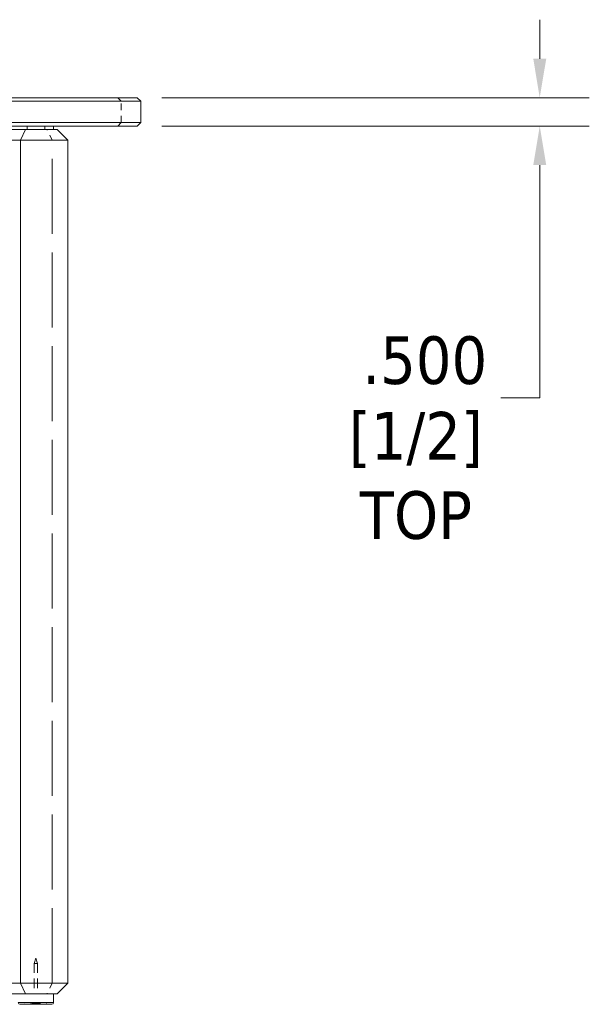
# Model space of a CAD drawing. Header units: inches. Extents: x 1 to 118, y 2 to 76.
# Tile 5 of 7: x 47 to 57, y 15 to 32. Entities that reach past the tile are written whole.
import ezdxf

# ---------------------------------------------------------------- set-up
doc = ezdxf.new("R2010")
doc.units = ezdxf.units.IN
doc.header["$LTSCALE"] = 7
doc.header["$MEASUREMENT"] = 0
doc.linetypes.add('DASHED', pattern=[0.2067, 0.1654, -0.0413])
for name, color, linetype, lineweight in [('Dimension (ANSI)', 7, 'Continuous', 13), ('Hidden (ANSI)', 7, 'DASHED', 13), ('Hidden Narrow (ANSI)', 7, 'DASHED', 13), ('Visible (ANSI)', 7, 'Continuous', 13), ('Visible Narrow (ANSI)', 7, 'Continuous', 13)]:
    doc.layers.add(name, color=color, linetype=linetype, lineweight=lineweight)
doc.styles.add('Note Text (ANSI)', font='tahoma.ttf')
doc.dimstyles.new('Default (ANSI)', dxfattribs={"dimscale": 7, "dimtxt": 0.12, "dimasz": 0.098425, "dimexe": 0.125, "dimexo": 0.0625, "dimgap": 0.031496, "dimtad": 0, "dimtih": 1, "dimtoh": 1, "dimdec": 3, "dimrnd": 1e-08, "dimzin": 4, "dimdsep": 46, "dimtxsty": 'Note Text (ANSI)', "dimcen": 0.09, "dimdle": 0.393701, "dimclrd": 256, "dimclre": 256, "dimclrt": 256, "dimadec": 0, "dimazin": 1, "dimtfac": 1, "dimtofl": 0, "dimtmove": 0, "dimatfit": 3, "dimfxl": 1, "dimtolj": 1, "dimtzin": 4, "dimlwd": -1, "dimlwe": -1, "dimarcsym": 0})

# ---------------------------------------------------------------- blocks, each defined once
blk = doc.blocks.new('*D14')
at = {"layer": 'Defpoints', "color": 0, "transparency": 16777216}
for p in [(48.757, 31.114), (48.757, 30.614), (55.863, 30.614)]:
    blk.add_point(p, dxfattribs=at)
at = {"layer": 'Dimension (ANSI)', "transparency": 16777216}
for p, q in [((55.863, 31.803), (55.863, 32.492)), ((49.194, 31.114), (56.738, 31.114)), ((49.194, 30.614), (56.738, 30.614)), ((55.863, 29.925), (55.863, 25.818)), ((55.863, 25.818), (55.174, 25.818))]:
    blk.add_line(p, q, dxfattribs=at)
for points in [[(55.749, 31.803), (55.978, 31.803), (55.863, 31.114)], [(55.749, 29.925), (55.978, 29.925), (55.863, 30.614)]]:
    blk.add_solid(points, dxfattribs=at)
at = {"layer": 'Dimension (ANSI)', "transparency": 16777216, "char_height": 0.84, "attachment_point": 5, "style": 'Note Text (ANSI)'}
for s, insert in [('\\A1; \\fTahoma|b0|i0;.500', (53.676, 26.475)), ('\\A1;[1/2]{\\P\\fTahoma|b0|i0;TOP}', (53.676, 24.441))]:
    blk.add_mtext(s, dxfattribs=dict(at, insert=insert))

msp = doc.modelspace()

# ---------------------------------------------------------------- linework, layer by layer
at = {"layer": 'Hidden (ANSI)', "ltscale": 0.026338}
for q in [(46.93726, 15.8342), (46.99926, 15.8342)]:
    msp.add_line((46.96826, 15.92629), q, dxfattribs=at)
at = {"layer": 'Hidden (ANSI)', "ltscale": 0.0264}
msp.add_line((46.93726, 15.8342), (46.99926, 15.8342), dxfattribs=at)
at = {"layer": 'Hidden (ANSI)', "ltscale": 0.144906}
for p, q in [((46.93726, 15.8342), (46.93726, 15.30129)), ((46.99926, 15.8342), (46.99926, 15.30129))]:
    msp.add_line(p, q, dxfattribs=at)
at = {"layer": 'Hidden (ANSI)', "ltscale": 0.076526}
for centre, start, end in [((46.98638, 11.59907), 90.294391, 94.868548), ((46.95013, 11.59907), 85.131452, 89.705609)]:
    msp.add_arc(centre, 3.52745, start, end, dxfattribs=at)
at = {"layer": 'Hidden Narrow (ANSI)', "ltscale": 0.02395}
for p, q in [((48.47136, 31.05129), (48.41724, 31.11379)), ((48.41724, 30.61379), (48.47136, 30.67629))]:
    msp.add_line(p, q, dxfattribs=at)
at = {"layer": 'Hidden Narrow (ANSI)', "ltscale": 0.101937}
msp.add_line((48.47136, 30.67629), (48.47136, 31.05129), dxfattribs=at)
at = {"layer": 'Hidden Narrow (ANSI)', "ltscale": 0.016906}
msp.add_line((47.1288, 30.55129), (47.1288, 30.61379), dxfattribs=at)
at = {"layer": 'Hidden Narrow (ANSI)', "ltscale": 0.072051}
for p, q in [((47.25722, 30.36379), (47.1609, 30.55129)), ((47.25722, 15.48879), (47.1609, 15.30129))]:
    msp.add_line(p, q, dxfattribs=at)
at = {"layer": 'Hidden Narrow (ANSI)', "ltscale": 1.142289}
msp.add_line((47.25722, 15.48879), (47.25722, 30.36379), dxfattribs=at)
at = {"layer": 'Visible (ANSI)'}
for p, q in [((46.22136, 31.11379), (48.75694, 31.11379)), ((48.75694, 31.11379), (48.81944, 31.05129)), ((48.81944, 31.05129), (46.22136, 31.05129)), ((48.81944, 30.67629), (48.81944, 31.05129)), ((46.22136, 30.67629), (48.81944, 30.67629)), ((48.75694, 30.61379), (46.22136, 30.61379)), ((47.28076, 30.55129), (47.28076, 30.61379)), ((48.75694, 30.61379), (48.81944, 30.67629)), ((46.78595, 30.55129), (45.63144, 30.55129)), ((46.78595, 30.55129), (47.34326, 30.55129)), ((47.34326, 30.55129), (47.53076, 30.36379)), ((45.53768, 30.36379), (46.69479, 30.36379)), ((47.53076, 30.36379), (46.69479, 30.36379)), ((47.53076, 15.48879), (47.53076, 30.36379)), ((46.69479, 15.48879), (45.53768, 15.48879)), ((46.69479, 15.48879), (47.53076, 15.48879)), ((47.34326, 15.30129), (47.53076, 15.48879)), ((45.63144, 15.30129), (46.78595, 15.30129)), ((47.34326, 15.30129), (46.78595, 15.30129)), ((47.28076, 15.30129), (47.28076, 15.14504)), ((46.68701, 15.11379), (47.24951, 15.11379))]:
    msp.add_line(p, q, dxfattribs=at)
for centre, start, end in [((46.68701, 15.14504), 180, 270), ((47.24951, 15.14504), 270, 0)]:
    msp.add_arc(centre, 0.03125, start, end, dxfattribs=at)
at = {"layer": 'Visible Narrow (ANSI)'}
for p, q in [((46.81634, 30.55129), (46.81634, 30.61379)), ((46.69479, 30.36379), (46.78595, 30.55129)), ((46.69479, 15.48879), (46.69479, 30.36379)), ((46.69479, 15.48879), (46.78595, 15.30129)), ((46.65576, 15.14504), (47.28076, 15.14504))]:
    msp.add_line(p, q, dxfattribs=at)

# ---------------------------------------------------------------- dimensions: what is measured, and where the dimension line sits
at = {"layer": 'Dimension (ANSI)'}
dim = msp.add_linear_dim(base=(55.86337, 30.61379), p1=(48.75694, 31.11379), p2=(48.75694, 30.61379), angle=90, text=' \\fTahoma|b0|i0;<>\\X[1/2]{\\P\\fTahoma|b0|i0;TOP}', dimstyle='Default (ANSI)', override={"dimgap": 0.031496, "dimdec": 3, "dimpost": '\\X', "dimtol": 0, "dimlim": 0, "dimtp": 0, "dimtm": 0, "dimtdec": 2, "dimatfit": 1}, dxfattribs=at)
dim.commit()
dim.dimension.update_dxf_attribs({"geometry": '*D14', "text_midpoint": (53.67587, 25.81765), "dimtype": 160})

doc.saveas('drawing.dxf')
